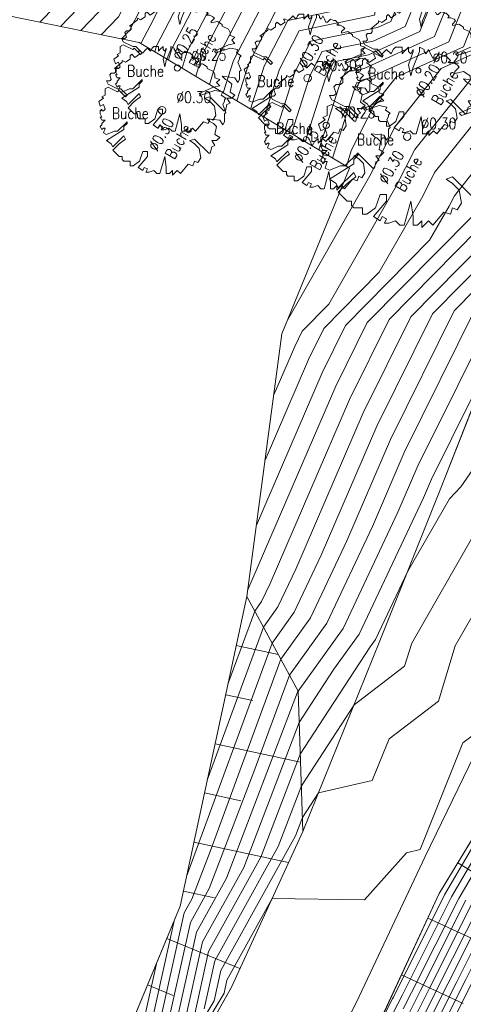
# Model space of a CAD drawing. Header units: metres. Extents: x 3490449 to 3490968, y 5754217 to 5754743.
# Tile 100 of 212: x 3490767 to 3490784, y 5754501 to 5754540. Entities that reach past the tile are written whole.
import ezdxf

# ---------------------------------------------------------------- set-up
doc = ezdxf.new("R2010")
doc.units = ezdxf.units.M
doc.header["$LTSCALE"] = 0.25
for name, color, linetype, lineweight, true_color in [('Kartierung-07$0$$BOESCHUNG', 7, 'Continuous', 18, 0x82563a), ('Kartierung-07$0$$BRUCH', 7, 'Continuous', 18, 0x82563a), ('Kartierung-07$0$$HOEHEN_Haupt', 7, 'Continuous', 18, 0x82563a), ('Kartierung-07$0$$HOEHEN_Mittel', 7, 'Continuous', 18, 0x82563a), ('Kartierung-07$0$B_Baum', 7, 'Continuous', 18, 0x82563a), ('Kartierung-07$0$B_Befestigt', 7, 'Continuous', 18, 0x82563a), ('Kartierung-07$0$B_Boeschung_OK', 7, 'Continuous', 18, 0x82563a), ('Kartierung-07$0$B_Boeschung_UK', 7, 'Continuous', 18, 0x82563a), ('Kartierung-07$0$B_Schrift_Baum', 7, 'Continuous', 18, 0x82563a), ('Kartierung-07$0$B_Schrift_Baum_60Grad', 7, 'Continuous', 18, 0x82563a), ('Kartierung-07$0$Hilfe_DGM', 7, 'Continuous', 18, 0x82563a)]:
    doc.layers.add(name, color=color, linetype=linetype, lineweight=lineweight, true_color=true_color)
doc.styles.add('Kartierung-07$0$STANDARD', font='romans.shx', dxfattribs={"width": 0.8})

# ---------------------------------------------------------------- blocks, each defined once
blk = doc.blocks.new('Kartierung-07$0$B_Baum')
at = {"layer": 'Kartierung-07$0$B_Baum'}
blk.add_lwpolyline([(-0.4417, -0.1918), (-0.4667, -0.1793), (-0.4542, -0.1418), (-0.4667, -0.1418), (-0.4792, -0.1543), (-0.4917, -0.1293), (-0.4792, -0.1168), (-0.4792, -0.1043), (-0.4542, -0.0793), (-0.4792, -0.0793), (-0.4917, -0.0543), (-0.4792, -0.0543), (-0.4917, -0.0293), (-0.4917, -0.0043), (-0.4792, 0.0082), (-0.4792, -0.0043), (-0.4667, -0.0043), (-0.4542, 0.0082), (-0.4667, 0.0457), (-0.4917, 0.0332), (-0.5042, 0.0707), (-0.4667, 0.0957), (-0.4792, 0.1082), (-0.4542, 0.1207), (-0.4542, 0.1457), (-0.4542, 0.1707), (-0.4292, 0.1832), (-0.3542, 0.1457), (-0.3417, 0.1582), (-0.2917, 0.1082), (-0.2792, 0.1207), (-0.3292, 0.1707), (-0.3542, 0.1707), (-0.4292, 0.2082), (-0.4417, 0.2332), (-0.4167, 0.2332), (-0.4042, 0.2457), (-0.4167, 0.2832), (-0.4042, 0.2957), (-0.3792, 0.2957), (-0.3667, 0.3082), (-0.3667, 0.3332), (-0.3792, 0.3332), (-0.3167, 0.3832), (-0.3167, 0.3957), (-0.2917, 0.3832), (-0.2542, 0.4082), (-0.2542, 0.4332), (-0.2417, 0.4457), (-0.2167, 0.4207), (-0.1792, 0.4457), (-0.1917, 0.4707), (-0.1792, 0.4707), (-0.1542, 0.4582), (-0.1292, 0.4832), (-0.1167, 0.4957), (-0.0917, 0.4707), (-0.0792, 0.4957), (-0.0667, 0.5082), (-0.0292, 0.5082), (-0.0292, 0.4707), (-0.0167, 0.4832), (0.0083, 0.5082), (0.0083, 0.4832), (0.0208, 0.4707), (0.0333, 0.4957), (0.0333, 0.4832), (0.0083, 0.4082), (0.0208, 0.3457), (0.0333, 0.3957), (0.0708, 0.4832), (0.0708, 0.5082), (0.0958, 0.4957), (0.0958, 0.4832), (0.1083, 0.4707), (0.1208, 0.4957), (0.1333, 0.4707), (0.1458, 0.4457), (0.1583, 0.4457), (0.1833, 0.4707), (0.2083, 0.4582), (0.2208, 0.4582), (0.2458, 0.4332), (0.2333, 0.4207), (0.2583, 0.4207), (0.2833, 0.4082), (0.2958, 0.3957), (0.2708, 0.3707), (0.2708, 0.3582), (0.3208, 0.3707), (0.3583, 0.3457), (0.3583, 0.3332), (0.4083, 0.3082), (0.4208, 0.2832), (0.4208, 0.2582), (0.4583, 0.2457), (0.4333, 0.2207), (0.4583, 0.1957), (0.4083, 0.1832), (0.2958, 0.1332), (0.3083, 0.1207), (0.4208, 0.1582), (0.4833, 0.1457), (0.4708, 0.1207), (0.5083, 0.0957), (0.4958, 0.0832), (0.4958, 0.0707), (0.4833, 0.0457), (0.5083, -0.0168), (0.4958, -0.0293), (0.4958, -0.0918), (0.4833, -0.1168), (0.4583, -0.0793), (0.3583, -0.0668), (0.3833, -0.0918), (0.4083, -0.1043), (0.4333, -0.1293), (0.4208, -0.1918), (0.4583, -0.2168), (0.4333, -0.2418), (0.3958, -0.2418), (0.4208, -0.2793), (0.3958, -0.2918), (0.3833, -0.3418), (0.3708, -0.3418), (0.2583, -0.2293), (0.2208, -0.2418), (0.2583, -0.2668), (0.2958, -0.3043), (0.3083, -0.3793), (0.2833, -0.4168), (0.2583, -0.4043), (0.2458, -0.4418), (0.2083, -0.4293), (0.1458, -0.5043), (0.1208, -0.4793), (0.0833, -0.5168), (0.0833, -0.4793), (0.0583, -0.5043), (0.0333, -0.5043), (0.0333, -0.4543), (0.0208, -0.3668), (-0.0167, -0.5043), (-0.0417, -0.5043), (-0.0667, -0.4793), (-0.1042, -0.4918), (-0.1292, -0.4918), (-0.1167, -0.4668), (-0.1417, -0.4543), (-0.1542, -0.4793), (-0.1917, -0.4543), (-0.1167, -0.3668), (-0.1167, -0.3293), (-0.1542, -0.3293), (-0.1792, -0.4043), (-0.2292, -0.4418), (-0.2542, -0.4418), (-0.2542, -0.4043), (-0.3042, -0.4043), (-0.3167, -0.3918), (-0.3167, -0.3668), (-0.3417, -0.3668), (-0.3917, -0.3168), (-0.3417, -0.2668), (-0.2917, -0.2293), (-0.3042, -0.2043), (-0.3917, -0.2918), (-0.4042, -0.2668), (-0.4417, -0.2418), (-0.3042, -0.1543), (-0.3042, -0.1293), (-0.2792, -0.1043), (-0.2792, -0.0918), (-0.3542, -0.1668), (-0.3792, -0.1668), (-0.4417, -0.1918)], dxfattribs=at)

msp = doc.modelspace()

# ---------------------------------------------------------------- linework, layer by layer
at = {"layer": 'Kartierung-07$0$$BOESCHUNG', "ltscale": 0.02}
for p, q in [((3490775.308, 5754515.087, 161.791), (3490776.981, 5754514.727, 158.862)), ((3490774.887, 5754513.132, 161.791), (3490775.962, 5754512.9, 160.707)), ((3490774.465, 5754511.177, 161.791), (3490777.866, 5754510.444, 158.862)), ((3490774.044, 5754509.221, 161.791), (3490775.485, 5754508.911, 160.707)), ((3490773.623, 5754507.266, 161.791), (3490777.393, 5754506.454, 158.862)), ((3490784.118, 5754506.436), (3490786.473, 5754505.007)), ((3490773.202, 5754505.311, 161.791), (3490774.437, 5754505.045, 160.707)), ((3490782.926, 5754504.242), (3490789.696, 5754501.107)), ((3490772.543, 5754503.43, 161.791), (3490775.453, 5754502.226, 158.862)), ((3490781.876, 5754501.974), (3490784.331, 5754500.837)), ((3490771.778, 5754501.582, 161.791), (3490772.796, 5754501.161, 160.707))]:
    msp.add_line(p, q, dxfattribs=at)
at = {"layer": 'Kartierung-07$0$$BRUCH', "ltscale": 0.02}
for p, q in [((3490786.341, 5754528.73), (3490783.453, 5754521.351)), ((3490783.453, 5754521.351), (3490781.025, 5754515.273)), ((3490783.453, 5754521.351), (3490781.025, 5754515.273)), ((3490775.729, 5754517.042), (3490773.072, 5754504.708)), ((3490777.768, 5754513.27), (3490775.729, 5754517.042)), ((3490781.025, 5754515.273), (3490777.962, 5754507.693)), ((3490781.025, 5754515.273), (3490777.962, 5754507.693)), ((3490777.962, 5754507.693), (3490777.768, 5754513.27)), ((3490787.255, 5754511.608), (3490783.376, 5754505.213)), ((3490782.818, 5754506.691), (3490785.001, 5754511.176)), ((3490775.114, 5754501.486), (3490777.962, 5754507.693)), ((3490780.093, 5754500.893), (3490782.818, 5754506.691)), ((3490783.376, 5754505.213), (3490779.541, 5754496.933)), ((3490773.072, 5754504.708), (3490770.093, 5754497.509)), ((3490772.283, 5754496.433), (3490775.114, 5754501.486)), ((3490776.877, 5754494.716), (3490780.093, 5754500.893))]:
    msp.add_line(p, q, dxfattribs=at)
at = {"layer": 'Kartierung-07$0$$HOEHEN_Haupt', "ltscale": 0.02}
for points in [[(3490769.932, 5754539.409), (3490770.619, 5754540.122), (3490772.237, 5754543.296), (3490772.966, 5754545.372), (3490774.187, 5754546.195), (3490773.962, 5754547.627), (3490773.771, 5754547.776), (3490773.565, 5754547.914), (3490774.916, 5754549.311), (3490775.436, 5754549.833), (3490775.695, 5754551.07), (3490776.055, 5754552.686), (3490776.479, 5754552.583), (3490776.952, 5754552.474), (3490777.214, 5754553.03), (3490777.521, 5754553.661), (3490777.183, 5754554.224), (3490777.245, 5754554.428), (3490776.055, 5754557.086), (3490776.079, 5754557.587), (3490776.426, 5754558.885)], [(3490773.151, 5754538.078), (3490773.359, 5754538.735), (3490775.072, 5754542.027), (3490775.904, 5754542.201), (3490776.153, 5754543.591), (3490777.475, 5754545.222), (3490777.305, 5754546.193), (3490777.226, 5754546.259), (3490776.981, 5754546.443), (3490777.783, 5754547.376), (3490778.708, 5754548.345), (3490778.989, 5754549.563), (3490779.421, 5754551.232), (3490779.8, 5754551.144), (3490780.318, 5754551.016), (3490780.494, 5754551.378), (3490780.944, 5754552.168), (3490779.925, 5754553.852), (3490780.191, 5754554.231), (3490779.997, 5754555.413), (3490780.062, 5754556.959), (3490779.761, 5754557.429)], [(3490776.455, 5754522.476), (3490778.177, 5754526.473), (3490778.794, 5754527.718), (3490780.997, 5754529.952), (3490782.725, 5754532.983), (3490783.202, 5754533.917), (3490785.316, 5754536.575), (3490785.889, 5754538.023), (3490785.988, 5754538.285), (3490786.048, 5754538.554), (3490786.271, 5754539.545), (3490786.553, 5754541.07)], [(3490778.598, 5754534.821), (3490779.468, 5754537.568), (3490779.648, 5754537.912), (3490780.393, 5754538.068), (3490783.19, 5754539.332), (3490783.813, 5754540.887)], [(3490779.986, 5754540.519), (3490777.36, 5754539.97), (3490776.414, 5754538.151), (3490775.875, 5754536.45)], [(3490794.63, 5754540.071), (3490792.948, 5754538.855), (3490792.554, 5754538.877), (3490790.892, 5754537.102), (3490789.811, 5754536.92), (3490787.949, 5754536.297), (3490787.911, 5754536.134), (3490787.869, 5754535.94), (3490787.569, 5754535.146), (3490787.176, 5754534.152), (3490786.057, 5754531.994), (3490785.418, 5754530.631), (3490783.116, 5754528.298), (3490780.902, 5754523.827), (3490778.69, 5754518.694), (3490777.613, 5754516.413), (3490776.731, 5754515.188), (3490773.328, 5754505.895)], [(3490773.631, 5754500.311), (3490774.208, 5754502.915), (3490776.289, 5754506.671), (3490777.855, 5754510.765), (3490778.795, 5754512.207), (3490780.636, 5754515.034), (3490780.85, 5754515.331), (3490782.136, 5754518.054), (3490783.786, 5754520.929), (3490784.237, 5754521.403), (3490787.336, 5754525.88)], [(3490782.826, 5754499.836), (3490783.722, 5754501.621), (3490785.288, 5754504.742), (3490788.139, 5754509.612), (3490789.047, 5754510.643), (3490791.393, 5754513.733), (3490791.881, 5754514.565), (3490794.322, 5754517.626), (3490794.737, 5754518.066), (3490794.681, 5754518.364), (3490794.677, 5754519.394), (3490793.263, 5754522.36), (3490793.008, 5754522.952)], [(3490779.772, 5754496.906), (3490781.736, 5754500.822), (3490781.918, 5754501.184), (3490783.878, 5754505.089), (3490787.444, 5754511.181)], [(3490741.206, 5754481.455), (3490749.774, 5754483.904), (3490753.937, 5754485.225), (3490757.047, 5754486.876), (3490759.396, 5754486.476), (3490761.064, 5754487.235), (3490763.504, 5754489.459), (3490766.104, 5754491.756), (3490769.621, 5754495.886), (3490770.726, 5754497.198), (3490771.648, 5754498.74), (3490772.854, 5754504.18)]]:
    msp.add_lwpolyline(points, dxfattribs=at)
at = {"layer": 'Kartierung-07$0$$HOEHEN_Mittel', "ltscale": 0.02}
for points in [[(3490767.498, 5754539.906), (3490769.294, 5754541.768), (3490770.252, 5754543.648), (3490771.798, 5754548.048), (3490772.033, 5754548.206), (3490771.99, 5754548.482), (3490771.953, 5754548.51), (3490771.55, 5754548.781), (3490771.542, 5754548.787), (3490771.556, 5754548.8), (3490773.448, 5754550.702), (3490773.765, 5754552.215), (3490774.025, 5754553.563), (3490774.43, 5754553.463), (3490774.427, 5754553.465), (3490774.939, 5754553.341), (3490775.043, 5754553.573), (3490775.488, 5754554.538), (3490774.632, 5754556.429), (3490774.19, 5754557.405), (3490773.899, 5754557.785), (3490773.836, 5754557.987), (3490774.115, 5754558.597), (3490774.418, 5754559.73)], [(3490769.121, 5754539.575), (3490770.177, 5754540.67), (3490771.575, 5754543.414), (3490772.577, 5754546.264), (3490773.469, 5754546.865), (3490773.305, 5754547.912), (3490773.165, 5754548.021), (3490772.891, 5754548.205), (3490773.79, 5754549.134), (3490774.773, 5754550.123), (3490775.264, 5754552.463), (3490775.378, 5754552.978), (3490775.994, 5754552.829), (3490776.281, 5754552.763), (3490776.804, 5754553.875), (3490776.843, 5754553.954), (3490776.801, 5754554.024), (3490776.808, 5754554.05), (3490775.315, 5754557.386), (3490775.323, 5754557.542), (3490775.756, 5754559.167)], [(3490770.743, 5754539.243), (3490771.061, 5754539.573), (3490772.898, 5754543.179), (3490773.356, 5754544.48), (3490774.844, 5754545.484), (3490774.901, 5754545.554), (3490774.892, 5754545.605), (3490774.619, 5754547.343), (3490774.376, 5754547.531), (3490774.239, 5754547.623), (3490776.043, 5754549.488), (3490776.098, 5754549.544), (3490776.126, 5754549.676), (3490776.731, 5754552.394), (3490776.964, 5754552.337), (3490777.623, 5754552.185), (3490778.198, 5754553.369), (3490777.565, 5754554.424), (3490777.681, 5754554.806), (3490776.795, 5754556.786), (3490776.836, 5754557.632), (3490777.095, 5754558.604)], [(3490772.607, 5754538.404), (3490772.748, 5754538.851), (3490774.614, 5754542.439), (3490775.088, 5754542.538), (3490775.229, 5754543.329), (3490776.832, 5754545.305), (3490776.626, 5754546.482), (3490776.577, 5754546.522), (3490776.284, 5754546.742), (3490776.683, 5754547.207), (3490778.056, 5754548.645), (3490778.474, 5754550.453), (3490778.75, 5754551.521), (3490779.256, 5754551.404), (3490779.645, 5754551.308), (3490779.92, 5754551.876), (3490780.257, 5754552.468), (3490778.732, 5754554.989), (3490778.712, 5754555.023), (3490778.864, 5754555.525), (3490779.048, 5754555.786), (3490779.033, 5754555.873), (3490779.112, 5754557.743), (3490779.103, 5754557.757)], [(3490773.696, 5754537.753), (3490773.97, 5754538.618), (3490775.529, 5754541.616), (3490776.721, 5754541.865), (3490777.076, 5754543.854), (3490778.118, 5754545.139), (3490777.985, 5754545.904), (3490777.874, 5754545.995), (3490777.677, 5754546.143), (3490778.883, 5754547.546), (3490779.36, 5754548.045), (3490779.505, 5754548.674), (3490780.092, 5754550.942), (3490780.345, 5754550.883), (3490780.992, 5754550.724), (3490781.068, 5754550.88), (3490781.63, 5754551.868), (3490781.231, 5754552.528), (3490781.335, 5754552.677), (3490780.962, 5754554.952), (3490781.013, 5754556.175), (3490780.419, 5754557.101)], [(3490774.241, 5754537.427), (3490774.581, 5754538.501), (3490775.987, 5754541.204), (3490777.537, 5754541.528), (3490778, 5754544.116), (3490778.762, 5754545.056), (3490778.664, 5754545.615), (3490778.523, 5754545.732), (3490778.374, 5754545.844), (3490779.983, 5754547.715), (3490780.012, 5754547.745), (3490780.02, 5754547.784), (3490780.763, 5754550.652), (3490780.889, 5754550.623), (3490781.487, 5754550.476), (3490781.666, 5754550.432), (3490781.73, 5754550.537), (3490782.317, 5754551.567), (3490782.361, 5754551.775), (3490782.36, 5754551.848), (3490781.926, 5754554.492), (3490781.964, 5754555.392), (3490781.076, 5754556.773)], [(3490781.734, 5754556.445), (3490782.915, 5754554.608), (3490782.89, 5754554.032), (3490783.168, 5754552.339), (3490783.173, 5754552.058), (3490783.003, 5754551.267), (3490782.664, 5754550.672), (3490782.34, 5754550.14), (3490781.438, 5754550.362), (3490781.434, 5754550.362), (3490780.837, 5754548.055), (3490780.664, 5754547.446), (3490780.2, 5754546.858), (3490779.071, 5754545.544), (3490779.171, 5754545.469), (3490779.344, 5754545.327), (3490779.405, 5754544.973), (3490778.923, 5754544.379), (3490778.354, 5754541.192), (3490776.444, 5754540.793), (3490775.192, 5754538.384), (3490774.785, 5754537.101)], [(3490782.392, 5754556.117), (3490783.865, 5754553.824), (3490783.855, 5754553.571), (3490783.977, 5754552.829), (3490783.985, 5754552.342), (3490783.69, 5754550.967), (3490783.599, 5754550.807), (3490783.014, 5754549.848), (3490782.512, 5754549.971), (3490782.105, 5754550.073), (3490781.674, 5754548.407), (3490781.316, 5754547.146), (3490780.357, 5754545.93), (3490779.768, 5754545.245), (3490779.82, 5754545.205), (3490780.023, 5754545.038), (3490780.049, 5754544.89), (3490779.847, 5754544.641), (3490779.17, 5754540.855), (3490776.902, 5754540.381), (3490775.803, 5754538.268), (3490775.33, 5754536.776)], [(3490783.708, 5754555.461), (3490785.002, 5754553.447), (3490785.445, 5754552.501), (3490785.258, 5754551.636), (3490785.183, 5754550.927), (3490785.062, 5754550.366), (3490784.544, 5754549.541), (3490784.361, 5754549.263), (3490784.236, 5754549.295), (3490783.974, 5754549.361), (3490783.851, 5754549.392), (3490783.447, 5754549.493), (3490783.348, 5754549.112), (3490782.62, 5754546.546), (3490781.588, 5754545.237), (3490781.14, 5754544.646), (3490781.302, 5754544.508), (3490781.335, 5754544.471), (3490781.58, 5754543.635), (3490780.95, 5754541.004), (3490780.803, 5754540.182), (3490777.817, 5754539.558), (3490777.025, 5754538.034), (3490776.42, 5754536.124)], [(3490784.366, 5754555.133), (3490785.325, 5754553.639), (3490786.131, 5754551.919), (3490785.792, 5754550.344), (3490785.775, 5754550.189), (3490785.749, 5754550.066), (3490785.635, 5754549.886), (3490785.035, 5754548.971), (3490784.623, 5754549.077), (3490784.118, 5754549.204), (3490783.87, 5754548.354), (3490783.272, 5754546.246), (3490782.753, 5754545.588), (3490781.814, 5754544.347), (3490781.919, 5754544.257), (3490781.977, 5754544.191), (3490782.414, 5754542.702), (3490782.194, 5754541.783), (3490781.455, 5754539.939), (3490780.932, 5754539.702), (3490778.275, 5754539.147), (3490777.636, 5754537.918), (3490776.964, 5754535.798)], [(3490777.349, 5754528.044), (3490780.623, 5754533.786), (3490781.625, 5754535.752), (3490783.467, 5754538.066), (3490784.926, 5754538.726), (3490785.104, 5754539.17), (3490785.597, 5754541.882), (3490785.532, 5754542.223), (3490785.54, 5754542.261), (3490785.506, 5754542.332), (3490786.286, 5754543.162), (3490786.617, 5754543.479), (3490787.667, 5754544.258), (3490787.541, 5754545.197), (3490788.144, 5754547.465), (3490788.27, 5754547.451), (3490788.806, 5754547.354), (3490789.51, 5754548.084), (3490789.989, 5754548.406), (3490789.478, 5754548.718), (3490788.886, 5754550.089), (3490790.007, 5754550.866), (3490788.952, 5754552.831), (3490789.768, 5754554.01)], [(3490771.517, 5754539.055), (3490771.527, 5754539.085), (3490771.88, 5754539.764), (3490773.56, 5754543.062)], [(3490772.062, 5754538.73), (3490772.137, 5754538.968), (3490774.156, 5754542.85)], [(3490793.213, 5754541.902), (3490789.447, 5754537.88), (3490787.89, 5754537.617), (3490787.865, 5754537.624), (3490787.854, 5754537.411), (3490787.829, 5754537.298), (3490787.233, 5754535.721), (3490786.377, 5754533.558), (3490785.609, 5754532.076), (3490785.17, 5754531.141), (3490782.252, 5754528.182), (3490780.357, 5754524.356), (3490777.673, 5754518.126), (3490776.966, 5754516.629), (3490776.387, 5754515.825), (3490774.153, 5754509.726)], [(3490791.493, 5754541.956), (3490788.968, 5754539.689), (3490788.002, 5754538.657), (3490787.7, 5754538.606), (3490787.604, 5754538.635), (3490787.603, 5754538.604), (3490787.369, 5754537.545), (3490786.897, 5754536.297), (3490785.579, 5754532.964), (3490785.161, 5754532.159), (3490784.923, 5754531.65), (3490781.387, 5754528.066), (3490779.812, 5754524.885), (3490776.655, 5754517.559), (3490776.318, 5754516.845), (3490776.042, 5754516.462), (3490774.978, 5754513.556)], [(3490782.953, 5754542.032), (3490782.034, 5754539.736), (3490780.752, 5754539.158), (3490778.732, 5754538.735), (3490778.246, 5754537.801), (3490777.509, 5754535.473)], [(3490779.688, 5754534.17), (3490779.893, 5754534.819), (3490780.837, 5754536.67), (3490781.672, 5754537.719), (3490784.347, 5754538.928), (3490784.674, 5754539.742), (3490785.08, 5754541.981)], [(3490778.054, 5754535.147), (3490778.857, 5754537.684), (3490779.19, 5754538.324), (3490780.573, 5754538.613), (3490782.612, 5754539.534), (3490783.383, 5754541.46)], [(3490768.31, 5754539.74), (3490769.735, 5754541.219)], [(3490775.76, 5754517.276), (3490779.267, 5754525.415), (3490780.523, 5754527.95), (3490784.675, 5754532.16), (3490784.713, 5754532.241), (3490784.78, 5754532.37), (3490786.561, 5754536.872), (3490786.908, 5754537.792), (3490787.116, 5754538.733), (3490787.293, 5754539.517), (3490787.366, 5754539.502), (3490787.346, 5754539.622), (3490789.178, 5754541.267)], [(3490785.901, 5754540.619), (3490785.534, 5754538.597), (3490785.504, 5754538.523), (3490785.261, 5754538.414), (3490782.413, 5754534.835), (3490781.674, 5754533.385), (3490778.991, 5754528.678), (3490777.929, 5754527.602), (3490777.632, 5754527.002), (3490776.802, 5754525.076)], [(3490776.108, 5754519.876), (3490778.722, 5754525.944), (3490779.658, 5754527.834), (3490783.003, 5754531.225), (3490783.776, 5754532.582), (3490783.99, 5754533), (3490784.936, 5754534.189), (3490786.225, 5754537.447), (3490786.448, 5754538.038), (3490786.582, 5754538.644), (3490786.971, 5754540.371)], [(3490779.143, 5754534.496), (3490780.079, 5754537.451), (3490780.105, 5754537.501), (3490780.214, 5754537.524), (3490783.769, 5754539.13), (3490784.243, 5754540.315)], [(3490772.044, 5754499.055), (3490773.239, 5754504.444), (3490773.545, 5754504.997), (3490774.272, 5754506.896), (3490777.076, 5754514.551), (3490778.26, 5754516.196), (3490779.708, 5754519.262), (3490781.447, 5754523.298), (3490783.981, 5754528.413), (3490785.665, 5754530.121), (3490786.505, 5754531.911), (3490787.82, 5754534.448), (3490787.901, 5754534.634), (3490787.941, 5754534.809), (3490789.505, 5754535.331), (3490791.791, 5754535.859), (3490792.258, 5754536.241), (3490792.535, 5754536.429), (3490793.346, 5754536.982), (3490795.016, 5754538.188), (3490795.408, 5754538.387), (3490796.666, 5754539.765), (3490797.146, 5754540.223)], [(3490772.441, 5754499.369), (3490773.481, 5754504.062), (3490774.231, 5754505.416), (3490776.011, 5754510.067), (3490777.42, 5754513.914), (3490778.908, 5754515.98), (3490780.726, 5754519.83), (3490781.992, 5754522.769), (3490784.845, 5754528.529)], [(3490772.837, 5754499.683), (3490773.724, 5754503.68), (3490774.917, 5754505.834), (3490777.751, 5754513.238), (3490777.765, 5754513.276), (3490779.555, 5754515.764), (3490781.743, 5754520.397), (3490782.537, 5754522.24), (3490785.71, 5754528.645)], [(3490773.234, 5754499.997), (3490773.966, 5754503.298), (3490775.603, 5754506.253), (3490777.811, 5754512.024), (3490778.279, 5754512.741), (3490779.195, 5754514.147), (3490780.203, 5754515.548), (3490782.761, 5754520.965), (3490783.082, 5754521.711), (3490785.52, 5754526.633)], [(3490783.48, 5754499.245), (3490784.804, 5754501.882), (3490786.134, 5754504.534), (3490788.555, 5754508.67), (3490789.892, 5754510.188), (3490791.977, 5754512.934), (3490792.889, 5754514.489), (3490795.072, 5754517.225), (3490797.748, 5754520.069), (3490797.672, 5754520.472), (3490797.39, 5754521.188), (3490796.724, 5754522.993), (3490795.778, 5754525.194)], [(3490783.262, 5754499.442), (3490784.443, 5754501.795), (3490785.852, 5754504.603), (3490788.416, 5754508.984), (3490789.61, 5754510.339), (3490791.782, 5754513.2), (3490792.553, 5754514.514), (3490794.822, 5754517.358), (3490796.744, 5754519.402), (3490796.553, 5754520.418), (3490796.485, 5754520.59), (3490796.326, 5754521.022), (3490794.855, 5754524.447)], [(3490783.044, 5754499.639), (3490784.082, 5754501.708), (3490785.57, 5754504.673), (3490788.278, 5754509.298), (3490789.329, 5754510.491), (3490791.587, 5754513.467), (3490792.217, 5754514.54), (3490794.572, 5754517.492), (3490795.741, 5754518.734), (3490795.583, 5754519.573), (3490795.581, 5754519.992), (3490795.006, 5754521.198), (3490793.932, 5754523.699)], [(3490774.027, 5754500.625), (3490774.45, 5754502.533), (3490776.974, 5754507.09), (3490777.899, 5754509.506), (3490779.31, 5754511.673), (3490779.995, 5754512.723), (3490782.006, 5754514.263), (3490782.289, 5754515.19), (3490784.826, 5754519.611)], [(3490771.855, 5754496.643), (3490774.424, 5754500.939), (3490774.693, 5754502.151), (3490777.66, 5754507.509), (3490777.943, 5754508.247), (3490778.583, 5754509.23), (3490780.722, 5754509.712), (3490781.388, 5754511.377), (3490783.349, 5754512.878), (3490784.02, 5754515.077), (3490785.866, 5754518.294)], [(3490772.017, 5754496.564), (3490774.821, 5754501.254), (3490774.935, 5754501.769), (3490776.735, 5754505.019), (3490780.407, 5754504.962), (3490782.082, 5754506.843), (3490782.627, 5754506.966), (3490784.325, 5754511.214), (3490784.692, 5754511.494)], [(3490780.414, 5754498.819), (3490781.518, 5754501.019), (3490781.558, 5754501.097), (3490783.596, 5754505.159), (3490787.305, 5754511.495)], [(3490781.954, 5754500.625), (3490782.279, 5754501.272), (3490784.16, 5754505.02), (3490787.583, 5754510.867)], [(3490782.172, 5754500.427), (3490782.64, 5754501.359), (3490784.442, 5754504.951)], [(3490782.39, 5754500.23), (3490783, 5754501.446), (3490784.724, 5754504.881)], [(3490782.608, 5754500.033), (3490783.361, 5754501.533), (3490785.006, 5754504.812)], [(3490741.918, 5754481.979), (3490750.039, 5754484.301), (3490753.985, 5754485.553), (3490756.933, 5754487.118), (3490759.462, 5754486.687), (3490760.998, 5754487.386), (3490763.624, 5754489.78), (3490765.904, 5754491.795), (3490769.742, 5754496.3), (3490770.564, 5754497.277), (3490771.251, 5754498.426), (3490772.149, 5754502.479)]]:
    msp.add_lwpolyline(points, dxfattribs=at)
at = {"layer": 'Kartierung-07$0$B_Baum'}
for centre, radius in [((3490772.96, 5754538.086, 163.28), 0.125), ((3490782.555, 5754537.98, 162.434), 0.1), ((3490778.146, 5754537.679, 162.45), 0.15), ((3490772.357, 5754536.4, 163.283), 0.15), ((3490778.887, 5754535.8, 162.375), 0.125), ((3490782.109, 5754535.352, 162.331), 0.15)]:
    msp.add_circle(centre, radius, dxfattribs=at)
at = {"layer": 'Kartierung-07$0$B_Befestigt', "ltscale": 0.02}
for p, q in [((3490782.818, 5754506.691, 145.891), (3490785.001, 5754511.176, 145.891)), ((3490780.093, 5754500.893, 145.891), (3490782.818, 5754506.691, 145.891)), ((3490776.877, 5754494.716, 145.891), (3490780.093, 5754500.893, 145.891))]:
    msp.add_line(p, q, dxfattribs=at)
at = {"layer": 'Kartierung-07$0$B_Befestigt', "ltscale": 0.02, "elevation": 161.206}
msp.add_lwpolyline([(3490787.459, 5754531.735), (3490786.341, 5754528.73), (3490783.453, 5754521.351), (3490781.025, 5754515.273), (3490777.962, 5754507.693)], dxfattribs=at)
at = {"layer": 'Kartierung-07$0$B_Boeschung_OK', "ltscale": 0.02}
msp.add_lwpolyline([(3490825.857, 5754527.595), (3490816.774, 5754529.203), (3490811.338, 5754527.501), (3490802.625, 5754523.314), (3490794.185, 5754517.699), (3490787.255, 5754511.608), (3490783.376, 5754505.213), (3490779.541, 5754496.933), (3490777.916, 5754491.576), (3490775.321, 5754480.778), (3490772.831, 5754478.2), (3490769.428, 5754469.362), (3490764.831, 5754460.361), (3490756.94, 5754461.629), (3490744.1, 5754460.339), (3490733.851, 5754462.729), (3490727.062, 5754463.901), (3490715.394, 5754461.193), (3490702.932, 5754458.067), (3490692.947, 5754455.779)], dxfattribs=at)
at = {"layer": 'Kartierung-07$0$B_Boeschung_OK', "ltscale": 0.02, "elevation": 161.791}
msp.add_lwpolyline([(3490775.729, 5754517.042), (3490773.072, 5754504.708), (3490770.093, 5754497.509), (3490764.482, 5754492.072), (3490760.234, 5754489.149), (3490754.868, 5754491.531), (3490739.905, 5754480.495), (3490740.94, 5754476.048), (3490733.843, 5754474.48), (3490727.273, 5754472.412), (3490720.783, 5754469.392)], dxfattribs=at)
at = {"layer": 'Kartierung-07$0$B_Boeschung_UK', "ltscale": 0.02, "elevation": 158.862}
msp.add_lwpolyline([(3490720.783, 5754469.392), (3490728.019, 5754470.669), (3490734.074, 5754471.71), (3490740.719, 5754473.528), (3490744.253, 5754475.607), (3490742.97, 5754479.211), (3490747.202, 5754480.053), (3490749.68, 5754478.853), (3490753.24, 5754480.508), (3490758.529, 5754483.709), (3490761.927, 5754485.245), (3490768.297, 5754491.328), (3490772.283, 5754496.433), (3490775.114, 5754501.486), (3490777.962, 5754507.693), (3490777.768, 5754513.27), (3490775.729, 5754517.042)], dxfattribs=at)
at = {"layer": 'Kartierung-07$0$Hilfe_DGM', "ltscale": 0.02}
msp.add_lwpolyline([(3490733.843, 5754474.48), (3490740.94, 5754476.048), (3490739.905, 5754480.495), (3490754.868, 5754491.531), (3490760.234, 5754489.149), (3490764.482, 5754492.072), (3490770.093, 5754497.509), (3490773.072, 5754504.708), (3490775.729, 5754517.042), (3490777.125, 5754527.494), (3490779.813, 5754534.095), (3490771.441, 5754539.101), (3490765.008, 5754540.414)], dxfattribs=at)

# ---------------------------------------------------------------- block references
at = {"layer": 'Kartierung-07$0$B_Baum'}
for p, xscale, yscale, zscale in [((3490772.96, 5754538.086, 319.428), 5, 5, 5), ((3490782.555, 5754537.98, 318.582), 5, 5, 5), ((3490778.146, 5754537.679, 318.598), 5, 5, 5), ((3490772.357, 5754536.4, 319.431), 5, 5, 5), ((3490782.109, 5754535.352, 318.479), 7, 7, 7), ((3490778.887, 5754535.8, 318.523), 5, 5, 5)]:
    msp.add_blockref('Kartierung-07$0$B_Baum', p, dxfattribs=dict(at, xscale=xscale, yscale=yscale, zscale=zscale))

# ---------------------------------------------------------------- texts
at = {"layer": 'Kartierung-07$0$B_Schrift_Baum', "char_height": 0.45, "width": 2.01912, "attachment_point": 1, "style": 'Kartierung-07$0$STANDARD'}
for s, insert in [('%%c0.25', (3490773.526, 5754538.828, 224.414)), ('%%c0.20', (3490783.121, 5754538.722, 223.568)), ('%%c0.30', (3490778.712, 5754538.421, 223.584)), ('Buche', (3490770.963, 5754538.192, 6.045)), ('Buche', (3490780.558, 5754538.086, 5.199)), ('Buche', (3490776.149, 5754537.785, 5.215)), ('%%c0.30', (3490772.923, 5754537.142, 224.417)), ('Buche', (3490770.36, 5754536.506, 6.048)), ('%%c0.25', (3490779.453, 5754536.542, 223.509)), ('Buche', (3490776.89, 5754535.906, 5.14)), ('%%c0.30', (3490782.675, 5754536.094, 223.465)), ('Buche', (3490780.112, 5754535.458, 5.096))]:
    msp.add_mtext(s, dxfattribs=dict(at, insert=insert))
at = {"layer": 'Kartierung-07$0$B_Schrift_Baum_60Grad', "char_height": 0.45, "width": 2.01912, "attachment_point": 1, "rotation": 60, "style": 'Kartierung-07$0$STANDARD'}
for s, insert in [('%%c0.25', (3490772.734, 5754538.564, 227.264)), ('Buche', (3490773.409, 5754538.255, 8.895)), ('%%C0.30', (3490777.718, 5754538.256, 227.264)), ('Buche', (3490778.394, 5754537.947, 8.895)), ('%%C0.20', (3490782.369, 5754537.094, 227.264)), ('Buche', (3490783.044, 5754536.785, 8.895)), ('%%C0.30', (3490771.772, 5754534.945, 227.264)), ('Buche', (3490772.447, 5754534.636, 8.895)), ('%%c0.25', (3490777.534, 5754534.504, 227.264)), ('Buche', (3490778.209, 5754534.195, 8.895)), ('%%C0.30', (3490780.926, 5754533.649, 227.264)), ('Buche', (3490781.601, 5754533.34, 8.895))]:
    msp.add_mtext(s, dxfattribs=dict(at, insert=insert))

doc.saveas('drawing.dxf')
